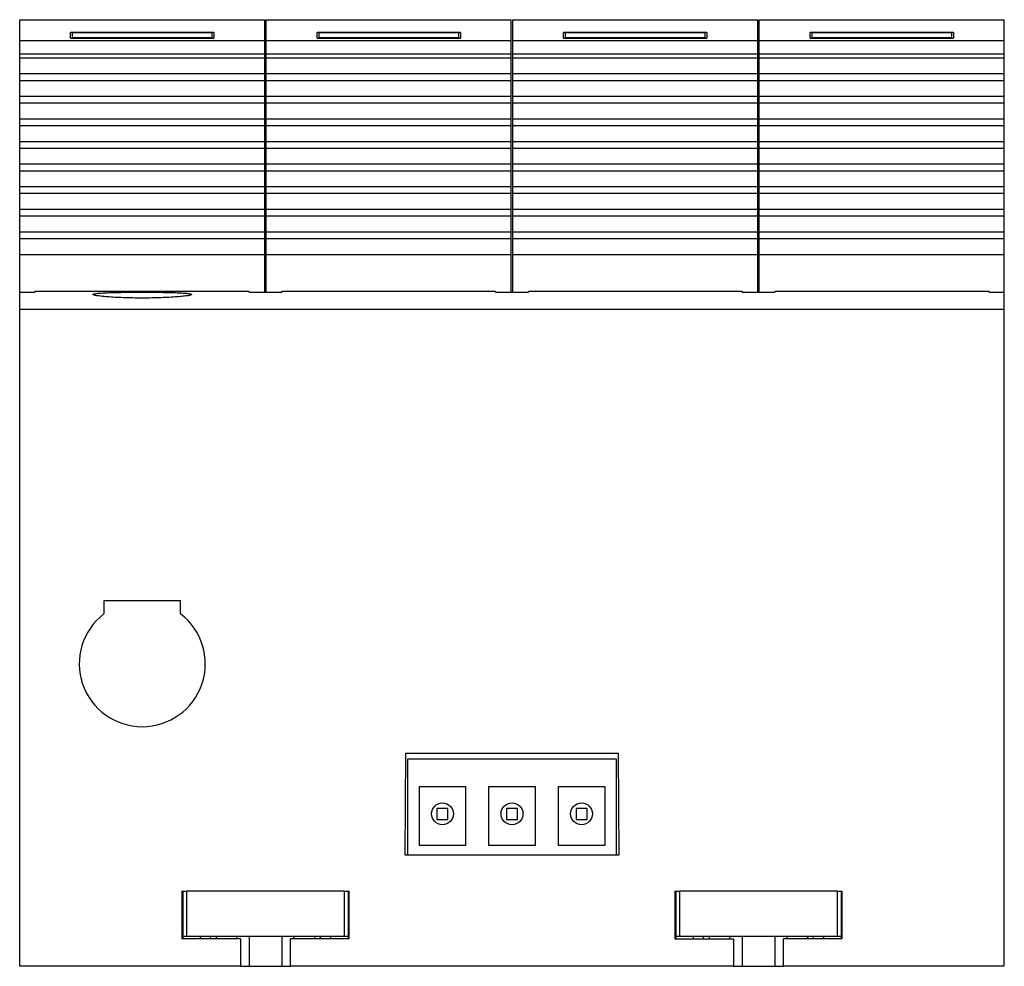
# Model space of a CAD drawing. Header units: millimetres. Extents: x 10.8 to 82.7, y 30 to 99.2.
import ezdxf

# ---------------------------------------------------------------- set-up
doc = ezdxf.new("R2010")
doc.units = ezdxf.units.MM
doc.header["$LTSCALE"] = 8.378835
for name, color, linetype in [('00_COMPONENTS', 7, 'CONTINUOUS'), ('00_COMPONENTS_1', 7, 'CONTINUOUS'), ('00_COMPONENTS_2', 7, 'CONTINUOUS'), ('00_COMPONENTS_3', 7, 'CONTINUOUS'), ('00_COMPONENTS_4', 7, 'CONTINUOUS'), ('00_COMPONENTS_5', 7, 'CONTINUOUS'), ('00_COMPONENTS_6', 7, 'CONTINUOUS')]:
    doc.layers.add(name, color=color, linetype=linetype)

msp = doc.modelspace()

# ---------------------------------------------------------------- linework, layer by layer
at = {"layer": '00_COMPONENTS', "color": 7, "linetype": 'Continuous'}
for p, q in [((70.448, 35.509), (58.948, 35.509)), ((58.948, 32.209), (58.948, 35.509)), ((70.448, 35.509), (70.448, 32.209)), ((58.656, 32.209), (70.747, 32.209)), ((59.948, 32.009), (59.948, 32.209)), ((60.672, 32.209), (60.672, 32.009)), ((61.116, 32.009), (61.116, 32.209)), ((62.598, 32.009), (62.598, 32.209)), ((63.498, 32.209), (63.498, 30.009)), ((65.898, 32.209), (65.898, 30.009)), ((66.798, 32.009), (66.798, 32.209)), ((68.281, 32.209), (68.281, 32.009)), ((68.725, 32.009), (68.725, 32.209)), ((69.448, 32.209), (69.448, 32.009)), ((62.886, 30.009), (66.517, 30.009))]:
    msp.add_line(p, q, dxfattribs=at)
at = {"layer": '00_COMPONENTS_1', "color": 7, "linetype": 'Continuous'}
for p, q in [((34.448, 35.509), (22.948, 35.509)), ((22.948, 32.209), (22.948, 35.509)), ((34.448, 35.509), (34.448, 32.209)), ((22.656, 32.209), (34.747, 32.209)), ((23.948, 32.009), (23.948, 32.209)), ((24.672, 32.209), (24.672, 32.009)), ((25.116, 32.009), (25.116, 32.209)), ((26.598, 32.009), (26.598, 32.209)), ((27.498, 32.209), (27.498, 30.009)), ((29.898, 32.209), (29.898, 30.009)), ((30.798, 32.009), (30.798, 32.209)), ((32.281, 32.209), (32.281, 32.009)), ((32.725, 32.009), (32.725, 32.209)), ((33.448, 32.209), (33.448, 32.009)), ((26.886, 30.009), (30.517, 30.009))]:
    msp.add_line(p, q, dxfattribs=at)
at = {"layer": '00_COMPONENTS_2', "color": 7, "linetype": 'Continuous'}
for p, q in [((14.585, 98.215), (14.585, 97.811)), ((14.585, 98.215), (24.815, 98.215)), ((24.815, 97.824), (14.585, 97.824)), ((24.815, 97.811), (24.815, 98.215))]:
    msp.add_line(p, q, dxfattribs=at)
at = {"layer": '00_COMPONENTS_3', "color": 7, "linetype": 'Continuous'}
for p, q in [((10.752, 30.009), (10.752, 99.159)), ((10.752, 99.159), (28.652, 99.159)), ((28.652, 79.245), (28.652, 99.159)), ((28.752, 79.245), (28.752, 99.159)), ((28.752, 99.159), (46.652, 99.159)), ((46.652, 79.245), (46.652, 99.159)), ((46.752, 79.245), (46.752, 99.159)), ((46.752, 99.159), (64.652, 99.159)), ((64.652, 79.245), (64.652, 99.159)), ((64.752, 79.245), (64.752, 99.159)), ((64.752, 99.159), (82.652, 99.159)), ((82.652, 30.009), (82.652, 99.159)), ((14.465, 97.811), (14.465, 98.225)), ((24.938, 98.225), (14.465, 98.225)), ((14.465, 97.811), (24.938, 97.811)), ((24.938, 98.225), (24.938, 97.811)), ((32.465, 97.811), (32.465, 98.225)), ((42.938, 98.225), (32.465, 98.225)), ((32.465, 97.811), (42.938, 97.811)), ((42.938, 98.225), (42.938, 97.811)), ((50.465, 97.811), (50.465, 98.225)), ((60.938, 98.225), (50.465, 98.225)), ((50.465, 97.811), (60.938, 97.811)), ((60.938, 98.225), (60.938, 97.811)), ((68.465, 97.811), (68.465, 98.225)), ((78.938, 98.225), (68.465, 98.225)), ((68.465, 97.811), (78.938, 97.811)), ((78.938, 98.225), (78.938, 97.811)), ((10.752, 97.638), (28.652, 97.638)), ((28.752, 97.638), (46.652, 97.638)), ((46.752, 97.638), (64.652, 97.638)), ((64.752, 97.638), (82.652, 97.638)), ((28.652, 96.645), (10.752, 96.645)), ((10.752, 96.374), (28.652, 96.374)), ((46.652, 96.645), (28.752, 96.645)), ((28.752, 96.374), (46.652, 96.374)), ((64.652, 96.645), (46.752, 96.645)), ((46.752, 96.374), (64.652, 96.374)), ((82.652, 96.645), (64.752, 96.645)), ((64.752, 96.374), (82.652, 96.374)), ((10.752, 95.218), (28.652, 95.218)), ((28.752, 95.218), (46.652, 95.218)), ((46.752, 95.218), (64.652, 95.218)), ((64.752, 95.218), (82.652, 95.218)), ((10.752, 94.724), (28.652, 94.724)), ((28.752, 94.724), (46.652, 94.724)), ((46.752, 94.724), (64.652, 94.724)), ((64.752, 94.724), (82.652, 94.724)), ((10.752, 93.568), (28.652, 93.568)), ((28.752, 93.568), (46.652, 93.568)), ((46.752, 93.568), (64.652, 93.568)), ((64.752, 93.568), (82.652, 93.568)), ((10.752, 93.074), (28.652, 93.074)), ((28.752, 93.074), (46.652, 93.074)), ((46.752, 93.074), (64.652, 93.074)), ((64.752, 93.074), (82.652, 93.074)), ((10.752, 91.918), (28.652, 91.918)), ((10.752, 91.424), (28.652, 91.424)), ((28.752, 91.918), (46.652, 91.918)), ((28.752, 91.424), (46.652, 91.424)), ((46.752, 91.918), (64.652, 91.918)), ((46.752, 91.424), (64.652, 91.424)), ((64.752, 91.918), (82.652, 91.918)), ((64.752, 91.424), (82.652, 91.424)), ((10.752, 90.268), (28.652, 90.268)), ((28.752, 90.268), (46.652, 90.268)), ((46.752, 90.268), (64.652, 90.268)), ((64.752, 90.268), (82.652, 90.268)), ((10.752, 89.775), (28.652, 89.775)), ((28.752, 89.775), (46.652, 89.775)), ((46.752, 89.775), (64.652, 89.775)), ((64.752, 89.775), (82.652, 89.775)), ((10.752, 88.618), (28.652, 88.618)), ((28.752, 88.618), (46.652, 88.618)), ((46.752, 88.618), (64.652, 88.618)), ((64.752, 88.618), (82.652, 88.618)), ((10.752, 88.125), (28.652, 88.125)), ((28.752, 88.125), (46.652, 88.125)), ((46.752, 88.125), (64.652, 88.125)), ((64.752, 88.125), (82.652, 88.125)), ((10.752, 86.968), (28.652, 86.968)), ((10.752, 86.475), (28.652, 86.475)), ((28.752, 86.968), (46.652, 86.968)), ((28.752, 86.475), (46.652, 86.475)), ((46.752, 86.968), (64.652, 86.968)), ((46.752, 86.475), (64.652, 86.475)), ((64.752, 86.968), (82.652, 86.968)), ((64.752, 86.475), (82.652, 86.475)), ((10.752, 85.318), (28.652, 85.318)), ((28.752, 85.318), (46.652, 85.318)), ((46.752, 85.318), (64.652, 85.318)), ((64.752, 85.318), (82.652, 85.318)), ((10.752, 84.825), (28.652, 84.825)), ((28.752, 84.825), (46.652, 84.825)), ((46.752, 84.825), (64.652, 84.825)), ((64.752, 84.825), (82.652, 84.825)), ((10.752, 83.668), (28.652, 83.668)), ((28.752, 83.668), (46.652, 83.668)), ((46.752, 83.668), (64.652, 83.668)), ((64.752, 83.668), (82.652, 83.668)), ((10.752, 83.175), (28.652, 83.175)), ((28.752, 83.175), (46.652, 83.175)), ((46.752, 83.175), (64.652, 83.175)), ((64.752, 83.175), (82.652, 83.175)), ((10.752, 82.018), (28.652, 82.018)), ((28.752, 82.018), (46.652, 82.018)), ((46.752, 82.018), (64.652, 82.018)), ((64.752, 82.018), (82.652, 82.018)), ((10.752, 79.259), (11.852, 79.259)), ((11.852, 79.324), (11.852, 79.259)), ((11.852, 79.324), (18.637, 79.324)), ((18.637, 79.324), (18.637, 79.32)), ((18.637, 79.32), (20.767, 79.32)), ((20.767, 79.324), (27.502, 79.324)), ((27.502, 79.245), (27.502, 79.324)), ((27.502, 79.245), (29.902, 79.245)), ((29.902, 79.324), (29.902, 79.245)), ((29.902, 79.324), (36.637, 79.324)), ((36.637, 79.324), (36.637, 79.32)), ((36.637, 79.32), (38.767, 79.32)), ((38.767, 79.324), (45.502, 79.324)), ((45.502, 79.245), (45.502, 79.324)), ((45.502, 79.245), (47.902, 79.245)), ((47.902, 79.324), (47.902, 79.245)), ((47.902, 79.324), (54.637, 79.324)), ((54.637, 79.324), (54.637, 79.32)), ((54.637, 79.32), (56.767, 79.32)), ((56.767, 79.324), (63.502, 79.324)), ((63.502, 79.245), (63.502, 79.324)), ((63.502, 79.245), (65.902, 79.245)), ((65.902, 79.324), (72.637, 79.324)), ((65.902, 79.324), (65.902, 79.245)), ((72.637, 79.324), (72.637, 79.32)), ((72.637, 79.32), (74.767, 79.32)), ((74.767, 79.324), (81.552, 79.324)), ((81.552, 79.259), (81.552, 79.324)), ((81.552, 79.259), (82.652, 79.259)), ((82.652, 77.996), (10.752, 77.996)), ((16.902, 56.709), (16.902, 55.759)), ((22.502, 56.709), (16.902, 56.709)), ((22.502, 55.759), (22.502, 56.709)), ((38.931, 45.559), (38.866, 38.145)), ((54.472, 45.559), (38.931, 45.559)), ((54.537, 38.145), (54.472, 45.559)), ((54.322, 45.145), (39.082, 45.145)), ((39.082, 45.145), (39.082, 38.145)), ((54.322, 38.145), (54.322, 45.145)), ((39.917, 43.145), (43.327, 43.145)), ((39.917, 43.145), (39.917, 38.845)), ((43.327, 38.845), (43.327, 43.145)), ((44.997, 43.145), (48.407, 43.145)), ((44.997, 43.145), (44.997, 38.845)), ((48.407, 38.845), (48.407, 43.145)), ((50.077, 43.145), (53.487, 43.145)), ((50.077, 43.145), (50.077, 38.845)), ((53.487, 43.145), (53.487, 38.845)), ((42.022, 41.545), (41.222, 41.545)), ((41.222, 41.545), (41.222, 40.745)), ((42.022, 40.745), (42.022, 41.545)), ((47.102, 41.545), (46.302, 41.545)), ((46.302, 41.545), (46.302, 40.745)), ((47.102, 40.745), (47.102, 41.545)), ((52.182, 41.545), (51.382, 41.545)), ((51.382, 41.545), (51.382, 40.745)), ((52.182, 40.745), (52.182, 41.545)), ((41.222, 40.745), (42.022, 40.745)), ((46.302, 40.745), (47.102, 40.745)), ((51.382, 40.745), (52.182, 40.745)), ((43.327, 38.845), (39.917, 38.845)), ((48.407, 38.845), (44.997, 38.845)), ((53.487, 38.845), (50.077, 38.845)), ((38.866, 38.145), (54.537, 38.145)), ((22.595, 35.509), (22.948, 35.509)), ((22.595, 35.509), (22.595, 32.009)), ((22.656, 35.509), (22.656, 32.009)), ((34.448, 35.509), (34.808, 35.509)), ((34.747, 35.509), (34.747, 32.009)), ((34.808, 32.009), (34.808, 35.509)), ((58.595, 35.509), (58.948, 35.509)), ((58.595, 35.509), (58.595, 32.009)), ((58.656, 35.509), (58.656, 32.009)), ((70.448, 35.509), (70.809, 35.509)), ((70.747, 35.509), (70.747, 32.009)), ((70.809, 32.009), (70.809, 35.509)), ((26.886, 32.009), (22.595, 32.009)), ((26.886, 32.009), (26.886, 30.009)), ((34.808, 32.009), (30.517, 32.009)), ((30.517, 30.009), (30.517, 32.009)), ((58.595, 32.009), (62.886, 32.009)), ((62.886, 32.009), (62.886, 30.009)), ((70.809, 32.009), (66.517, 32.009)), ((66.517, 30.009), (66.517, 32.009)), ((26.886, 30.009), (10.752, 30.009)), ((62.886, 30.009), (30.517, 30.009)), ((82.652, 30.009), (66.517, 30.009))]:
    msp.add_line(p, q, dxfattribs=at)
for centre in [(41.622, 41.145), (46.702, 41.145), (51.782, 41.145)]:
    msp.add_circle(centre, 0.8, dxfattribs=at)
msp.add_arc((19.702, 52.109), 4.6, 127.49525, 52.50475, dxfattribs=at)
for points, knots in [([(16.102, 79.087), (16.102, 79.096), (16.119, 79.108), (16.143, 79.118), (16.173, 79.128), (16.212, 79.137), (16.28, 79.149), (16.386, 79.164), (16.536, 79.178), (16.796, 79.198), (17.188, 79.217), (17.726, 79.233), (18.341, 79.244), (19.008, 79.251), (19.702, 79.253), (20.395, 79.251), (21.062, 79.244), (21.677, 79.233), (22.216, 79.217), (22.607, 79.198), (22.867, 79.178), (23.018, 79.164), (23.123, 79.149), (23.191, 79.137), (23.23, 79.128), (23.261, 79.118), (23.285, 79.108), (23.302, 79.096), (23.302, 79.087)], [0, 0, 0, 0, 0.0037, 0.006977, 0.011344, 0.016832, 0.02345, 0.040037, 0.060989, 0.086143, 0.148063, 0.223481, 0.309526, 0.402896, 0.5, 0.597104, 0.690474, 0.776519, 0.851937, 0.913857, 0.93901, 0.959963, 0.97655, 0.983168, 0.988656, 0.993023, 0.9963, 1, 1, 1, 1]), ([(23.302, 79.087), (23.302, 79.078), (23.285, 79.065), (23.261, 79.053), (23.23, 79.042), (23.191, 79.031), (23.123, 79.015), (23.018, 78.996), (22.867, 78.974), (22.686, 78.952), (22.477, 78.931), (22.146, 78.903), (21.678, 78.873), (21.063, 78.846), (20.396, 78.829), (19.702, 78.823), (19.008, 78.829), (18.34, 78.846), (17.725, 78.873), (17.257, 78.903), (16.927, 78.931), (16.717, 78.952), (16.536, 78.974), (16.386, 78.996), (16.28, 79.015), (16.212, 79.031), (16.173, 79.042), (16.143, 79.053), (16.119, 79.065), (16.102, 79.078), (16.102, 79.087)], [0, 0, 0, 0, 0.003793, 0.007133, 0.011563, 0.017112, 0.023786, 0.040467, 0.061488, 0.086682, 0.115807, 0.148604, 0.223936, 0.309845, 0.403058, 0.500001, 0.596944, 0.690157, 0.776065, 0.851396, 0.884192, 0.913318, 0.938512, 0.959533, 0.976215, 0.982888, 0.988437, 0.992867, 0.996207, 1, 1, 1, 1])]:
    msp.add_open_spline(points, degree=3, knots=knots, dxfattribs=at)
at = {"layer": '00_COMPONENTS_4', "color": 7, "linetype": 'Continuous'}
for p, q in [((68.585, 98.215), (68.585, 97.811)), ((68.585, 98.215), (78.815, 98.215)), ((78.815, 97.824), (68.585, 97.824)), ((78.815, 97.811), (78.815, 98.215))]:
    msp.add_line(p, q, dxfattribs=at)
at = {"layer": '00_COMPONENTS_5', "color": 7, "linetype": 'Continuous'}
for p, q in [((32.585, 98.215), (32.585, 97.811)), ((32.585, 98.215), (42.815, 98.215)), ((42.815, 97.824), (32.585, 97.824)), ((42.815, 97.811), (42.815, 98.215))]:
    msp.add_line(p, q, dxfattribs=at)
at = {"layer": '00_COMPONENTS_6', "color": 7, "linetype": 'Continuous'}
for p, q in [((50.585, 98.215), (50.585, 97.811)), ((50.585, 98.215), (60.815, 98.215)), ((60.815, 97.824), (50.585, 97.824)), ((60.815, 97.811), (60.815, 98.215))]:
    msp.add_line(p, q, dxfattribs=at)

doc.saveas('drawing.dxf')
